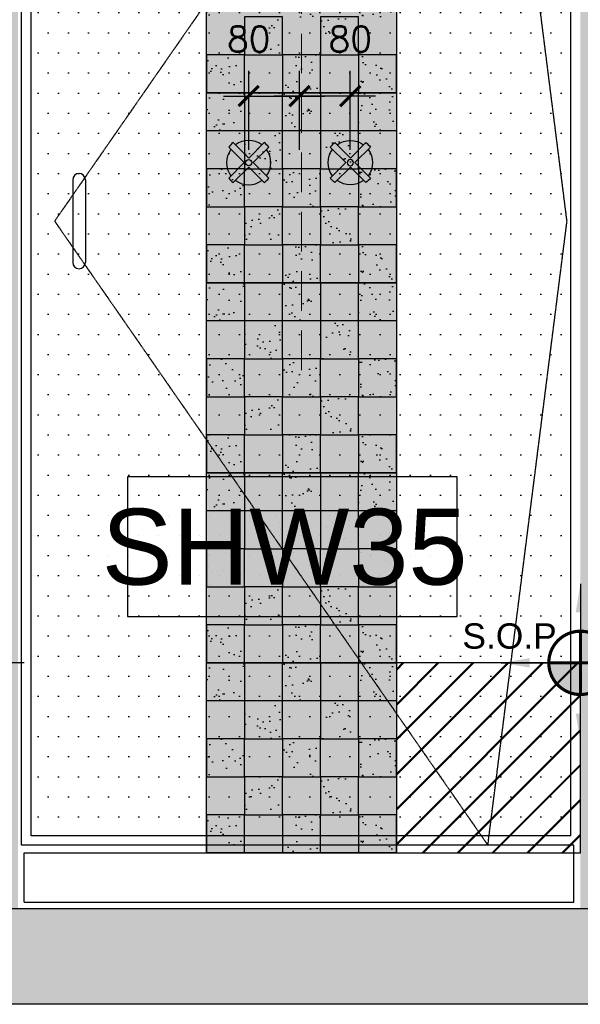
# Model space of a CAD drawing. Header units: millimetres. Extents: x -115474967 to 444143, y -74377 to 241828222.
# Tile 147 of 256: x -114455 to -113570, y 239096 to 240651. Entities that reach past the tile are written whole.
import ezdxf
from ezdxf.enums import TextEntityAlignment as Align

# ---------------------------------------------------------------- set-up
doc = ezdxf.new("R2010")
doc.units = ezdxf.units.MM
doc.header["$MEASUREMENT"] = 0
doc.linetypes.add('$0$DASHED2', pattern=[0.375, 0.25, -0.125])
doc.linetypes.add('DASHED2', pattern=[0.375, 0.25, -0.125])
doc.layers.add('0-CONS-1', color=40, linetype='Continuous', plot=False)
for name, color, linetype in [('0-ELEV.1', 9, 'Continuous'), ('0-ELEV.25', 4, 'Continuous'), ('0-HACH', 9, 'Continuous'), ('00-2 Ceiling', 2, 'Continuous'), ('00-3 Elev 02', 1, 'Continuous'), ('04-6 H-Ceiling', 9, 'Continuous'), ('CEIL-SECT', 2, 'Continuous'), ('DIMS-20', 9, 'Continuous'), ('DOOR-TIMB', 7, 'Continuous'), ('FITT-SANT', 5, 'Continuous'), ('JOIN-SEC.25', 4, 'Continuous'), ('STRU-CONC', 3, 'Continuous'), ('TEXT-20', 2, 'Continuous'), ('TEXT-REFN', 5, 'Continuous'), ('TILE', 9, 'Continuous')]:
    doc.layers.add(name, color=color, linetype=linetype)
doc.layers.add('00-6 H-CS Ste Proposed', color=7, linetype='Continuous', true_color=0xf00000)
doc.layers.add('New_B  _  FLOORS  _  Slabs.exist_Pen_No__101', color=7, linetype='Continuous', lineweight=13, true_color=0x747474)
doc.styles.add('ARIAL', font='arial.ttf')
doc.styles.add('DIMS', font='simplex.shx')
doc.styles.add('TEXT-20', font='arial.ttf', dxfattribs={"height": 40})
doc.styles.add('TEXT-50', font='arial.ttf', dxfattribs={"height": 100})
doc.dimstyles.new('DIM-20', dxfattribs={"dimscale": 4, "dimtxt": 10, "dimasz": 8, "dimexe": 10, "dimexo": 5, "dimgap": 4, "dimtad": 1, "dimdec": 0, "dimrnd": 5, "dimdsep": 46, "dimtxsty": 'DIMS', "dimblk": 'ARCHTICK', "dimcen": 25, "dimdle": 10, "dimclrd": 9, "dimclre": 9, "dimclrt": 4, "dimadec": 0, "dimazin": 0, "dimtfac": 1, "dimtdec": 0, "dimtmove": 2, "dimatfit": 2, "dimfxl": 1, "dimtolj": 1, "dimtzin": 0, "dimarcsym": 0})
doc.dimstyles.new('Plans 1_100 SCALE', dxfattribs={"dimtxt": 175, "dimasz": 90, "dimexe": 90, "dimexo": 100, "dimgap": 60, "dimtad": 1, "dimdec": 0, "dimrnd": 5, "dimtxsty": 'ARIAL', "dimblk": 'ARCHTICK', "dimcen": 20, "dimdle": 90, "dimclrt": 2, "dimadec": 0, "dimazin": 0, "dimtfac": 1, "dimtdec": 0, "dimtix": 1, "dimtmove": 2, "dimatfit": 3, "dimfxl": 400, "dimfxlon": 1, "dimarcsym": 0})

# ---------------------------------------------------------------- blocks, each defined once
blk = doc.blocks.new('B_FIXT REF-50')
blk.add_lwpolyline([(-217, 92), (217, 92), (217, -92), (-217, -92)], close=True)
at = {"style": 'TEXT-50'}
blk.add_attdef('F', text='', height=100, dxfattribs=at).set_placement((0, 0), align=Align.MIDDLE_CENTER)
blk = doc.blocks.new('A$C31131D18')
at = {"layer": 'FITT-SANT'}
for p, q in [((10.5, 66.6), (35, 42.1)), ((35, 42.1), (59.5, 66.6)), ((3.4, 59.5), (27.9, 35)), ((42.1, 35), (66.6, 59.5)), ((3.4, 10.5), (27.9, 35)), ((42.1, 35), (66.6, 10.5)), ((10.5, 3.4), (35, 27.9)), ((35, 27.9), (59.5, 3.4))]:
    blk.add_line(p, q, dxfattribs=at)
blk.add_circle((35, 35), 5, dxfattribs=at)
for radius, start, end in [(40, 127.8192, 142.1808), (35, 53.2132, 126.7868), (40, 37.8192, 52.1808), (35, 143.2132, 216.7868), (35, 323.2132, 36.7868), (40, 217.8192, 232.1808), (35, 233.2132, 306.7868), (40, 307.8192, 322.1808)]:
    blk.add_arc((35, 35), radius, start, end, dxfattribs=at)
blk = doc.blocks.new('_ArchTick')
at = {"color": 0, "linetype": 'ByBlock', "const_width": 0.15}
blk.add_lwpolyline([(-0.5, -0.5), (0.5, 0.5)], dxfattribs=at)
blk = doc.blocks.new('*D335')
at = {"layer": 'Defpoints', "color": 0, "transparency": 16777216}
for p in [(-114012.9, 240530.1), (-114093.1, 240425), (-114012.9, 240425, 1010)]:
    blk.add_point(p, dxfattribs=at)
at = {"layer": 'DIMS-20', "color": 9, "lineweight": -2, "transparency": 16777216}
for p, q in [((-114093.1, 240445), (-114093.1, 240570.1)), ((-114012.9, 240445), (-114012.9, 240570.1)), ((-114133.1, 240530.1), (-113972.9, 240530.1))]:
    blk.add_line(p, q, dxfattribs=at)
at = {"layer": 'DIMS-20', "color": 9, "lineweight": -2, "transparency": 16777216, "xscale": 32, "yscale": 32, "zscale": 32, "rotation": 180}
blk.add_blockref('_ArchTick', (-114093.1, 240530.1), dxfattribs=at)
at = {"layer": 'DIMS-20', "color": 9, "lineweight": -2, "transparency": 16777216, "xscale": 32, "yscale": 32, "zscale": 32}
blk.add_blockref('_ArchTick', (-114012.9, 240530.1), dxfattribs=at)
at = {"layer": 'DIMS-20', "color": 4, "transparency": 16777216, "insert": (-114093.1, 240620.1), "char_height": 40, "attachment_point": 5, "style": 'DIMS'}
blk.add_mtext('\\A1;80', dxfattribs=at)
blk = doc.blocks.new('*D336')
at = {"layer": 'Defpoints', "color": 0, "transparency": 16777216}
for p in [(-114012.9, 240530.1), (-114012.9, 240425, 1010), (-113932.7, 240425)]:
    blk.add_point(p, dxfattribs=at)
at = {"layer": 'DIMS-20', "color": 9, "lineweight": -2, "transparency": 16777216}
for p, q in [((-114012.9, 240445), (-114012.9, 240570.1)), ((-113932.7, 240445), (-113932.7, 240570.1)), ((-113892.7, 240530.1), (-114052.9, 240530.1))]:
    blk.add_line(p, q, dxfattribs=at)
at = {"layer": 'DIMS-20', "color": 9, "lineweight": -2, "transparency": 16777216, "xscale": 32, "yscale": 32, "zscale": 32, "rotation": 180}
blk.add_blockref('_ArchTick', (-114012.9, 240530.1), dxfattribs=at)
at = {"layer": 'DIMS-20', "color": 9, "lineweight": -2, "transparency": 16777216, "xscale": 32, "yscale": 32, "zscale": 32}
blk.add_blockref('_ArchTick', (-113932.7, 240530.1), dxfattribs=at)
at = {"layer": 'DIMS-20', "color": 4, "transparency": 16777216, "insert": (-113932.7, 240620.1), "char_height": 40, "attachment_point": 5, "style": 'DIMS'}
blk.add_mtext('\\A1;80', dxfattribs=at)
blk = doc.blocks.new('center')
at = {"layer": '00-6 H-CS Ste Proposed', "true_color": 0xf00000}
h = blk.add_hatch(color=1, dxfattribs=at)
h.paths.add_polyline_path([(-1091490.8, -28160.3, 0.414214), (-1091590.8, -28060.3), (-1091590.8, -28160.3)])
h.paths.add_polyline_path([(-1091690.8, -28160.3, 0.414214), (-1091590.8, -28260.3), (-1091590.8, -28160.3)])
at = {"layer": '0-CONS-1'}
blk.add_circle((-1091590.8, -28160.3), 100, dxfattribs=at)
at = {"layer": '04-6 H-Ceiling', "linetype": 'Continuous', "ltscale": 25, "const_width": 10}
blk.add_lwpolyline([(-1091590.8, -28060.3, 0.414214), (-1091690.8, -28160.3, 0.414214), (-1091590.8, -28260.3, 0.414214), (-1091490.8, -28160.3, 0.414214), (-1091590.8, -28060.3)], format="xyb", dxfattribs=at)
for points in [[(-1091590.8, -28060.3), (-1091590.8, -28260.3)], [(-1091690.8, -28160.3), (-1091490.8, -28160.3)]]:
    blk.add_lwpolyline(points, dxfattribs=at)
at = {"layer": '00-6 H-CS Ste Proposed', "color": 1, "true_color": 0xf00000}
for points in [[(-1091590.8, -27910.3), (-1091590.8, -28160.3)], [(-1091840.8, -28160.3), (-1091590.8, -28160.3)], [(-1091590.8, -28410.3), (-1091590.8, -28160.3)], [(-1091340.8, -28160.3), (-1091590.8, -28160.3)]]:
    blk.add_leader(points, dimstyle='Plans 1_100 SCALE', override={"dimasz": 90}, dxfattribs=at)

msp = doc.modelspace()

# ---------------------------------------------------------------- hatches: boundary and pattern name
at = {"layer": '0-ELEV.1', "true_color": 0xc7c8ca}
h = msp.add_hatch(dxfattribs=at)
h.set_pattern_fill('DOTS', color=9, scale=20, style=0)
h.set_pattern_definition([(0, (-222232.57, 146332.552), (15.875, 31.75), [0, -31.75])])
h.paths.add_polyline_path([(-114436.89024, 241303.04631), (-113584.72856, 241303.04785), (-113584.72856, 239362.04785), (-114436.89024, 239362.04631)])
at = {"layer": '0-HACH'}
h = msp.add_hatch(dxfattribs=at)
h.set_pattern_fill('AR-SAND', color=8, scale=0.8, style=0)
h.set_pattern_definition([(37.5, (-220196.778, 145432.552), (-1.280025, 39.153059), [0, -30.8864, 0, -34.544, 0, -33.02]), (7.5, (-220196.78, 145432.55), (35.961863, 57.346008), [0, -16.6624, 0, -27.8384, 0, -10.668]), (327.5, (-220221.77, 145432.552), (63.27939, 0.114975), [0, -10.16, 0, -36.576, 0, -47.752]), (317.5, (-220221.77, 145432.55), (61.084516, 17.834346), [0, -5.08, 0, -23.9776, 0, -27.432])])
h.paths.add_polyline_path([(-114160.01588, 240835.04631), (-114100.01588, 240835.04631), (-114100.01588, 240775.04631), (-114160.01588, 240775.04631)])
h.paths.add_polyline_path([(-114040.01588, 240835.04631), (-113980.01588, 240835.04631), (-113980.01588, 240775.04631), (-114040.01588, 240775.04631)])
h.paths.add_polyline_path([(-113920.01588, 240835.04631), (-113860.01588, 240835.04631), (-113860.01588, 240775.04631), (-113920.01588, 240775.04631)])
h.paths.add_polyline_path([(-113920.01588, 240775.04631), (-113980.01588, 240775.04631), (-113980.01588, 240715.04631), (-113920.01588, 240715.04631)])
h.paths.add_polyline_path([(-114040.01588, 240775.04631), (-114100.01588, 240775.04631), (-114100.01588, 240715.04631), (-114040.01588, 240715.04631)])
h.paths.add_polyline_path([(-113860.01588, 240715.04631), (-113920.01588, 240715.04631), (-113920.01588, 240655.04631), (-113860.01588, 240655.04631)])
h.paths.add_polyline_path([(-113980.01588, 240715.04631), (-114040.01588, 240715.04631), (-114040.01588, 240655.04631), (-113980.01588, 240655.04631)])
h.paths.add_polyline_path([(-114100.01588, 240715.04631), (-114160.01588, 240715.04631), (-114160.01588, 240655.04631), (-114100.01588, 240655.04631)])
h.paths.add_polyline_path([(-114040.01588, 240655.04631), (-114100.01588, 240655.04631), (-114100.01588, 240595.04631), (-114040.01588, 240595.04631)])
h.paths.add_polyline_path([(-113920.01588, 240655.04631), (-113980.01588, 240655.04631), (-113980.01588, 240595.04631), (-113920.01588, 240595.04631)])
h.paths.add_polyline_path([(-113860.01588, 240595.04631), (-113920.01588, 240595.04631), (-113920.01588, 240535.04631), (-113860.01588, 240535.04631)])
h.paths.add_polyline_path([(-113980.01588, 240595.04631), (-114040.01588, 240595.04631), (-114040.01588, 240535.04631), (-113980.01588, 240535.04631)])
h.paths.add_polyline_path([(-114100.01588, 240595.04631), (-114160.01588, 240595.04631), (-114160.01588, 240535.04631), (-114100.01588, 240535.04631)])
h = msp.add_hatch(dxfattribs=at)
h.set_pattern_fill('AR-SAND', color=8, scale=0.8, style=0)
h.set_pattern_definition([(37.5, (-220196.778, 145132.552), (-1.280025, 39.153059), [0, -30.8864, 0, -34.544, 0, -33.02]), (7.5, (-220196.78, 145132.55), (35.961863, 57.346008), [0, -16.6624, 0, -27.8384, 0, -10.668]), (327.5, (-220221.77, 145132.552), (63.27939, 0.114975), [0, -10.16, 0, -36.576, 0, -47.752]), (317.5, (-220221.77, 145132.55), (61.084516, 17.834346), [0, -5.08, 0, -23.9776, 0, -27.432])])
h.paths.add_polyline_path([(-114160.01588, 240535.04631), (-114100.01588, 240535.04631), (-114100.01588, 240475.04631), (-114160.01588, 240475.04631)])
h.paths.add_polyline_path([(-114040.01588, 240535.04631), (-113980.01588, 240535.04631), (-113980.01588, 240475.04631), (-114040.01588, 240475.04631)])
h.paths.add_polyline_path([(-113920.01588, 240535.04631), (-113860.01588, 240535.04631), (-113860.01588, 240475.04631), (-113920.01588, 240475.04631)])
h.paths.add_polyline_path([(-113920.01588, 240475.04631), (-113980.01588, 240475.04631), (-113980.01588, 240415.04631), (-113920.01588, 240415.04631)])
h.paths.add_polyline_path([(-114040.01588, 240475.04631), (-114100.01588, 240475.04631), (-114100.01588, 240415.04631), (-114040.01588, 240415.04631)])
h.paths.add_polyline_path([(-113860.01588, 240415.04631), (-113920.01588, 240415.04631), (-113920.01588, 240355.04631), (-113860.01588, 240355.04631)])
h.paths.add_polyline_path([(-113980.01588, 240415.04631), (-114040.01588, 240415.04631), (-114040.01588, 240355.04631), (-113980.01588, 240355.04631)])
h.paths.add_polyline_path([(-114100.01588, 240415.04631), (-114160.01588, 240415.04631), (-114160.01588, 240355.04631), (-114100.01588, 240355.04631)])
h.paths.add_polyline_path([(-114040.01588, 240355.04631), (-114100.01588, 240355.04631), (-114100.01588, 240295.04631), (-114040.01588, 240295.04631)])
h.paths.add_polyline_path([(-113920.01588, 240355.04631), (-113980.01588, 240355.04631), (-113980.01588, 240295.04631), (-113920.01588, 240295.04631)])
h.paths.add_polyline_path([(-113860.01588, 240295.04631), (-113920.01588, 240295.04631), (-113920.01588, 240235.04631), (-113860.01588, 240235.04631)])
h.paths.add_polyline_path([(-113980.01588, 240295.04631), (-114040.01588, 240295.04631), (-114040.01588, 240235.04631), (-113980.01588, 240235.04631)])
h.paths.add_polyline_path([(-114100.01588, 240295.04631), (-114160.01588, 240295.04631), (-114160.01588, 240235.04631), (-114100.01588, 240235.04631)])
h = msp.add_hatch(dxfattribs=at)
h.set_pattern_fill('AR-SAND', color=8, scale=0.8, style=0)
h.set_pattern_definition([(37.5, (-220196.778, 144832.552), (-1.280025, 39.153059), [0, -30.8864, 0, -34.544, 0, -33.02]), (7.5, (-220196.78, 144832.55), (35.961863, 57.346008), [0, -16.6624, 0, -27.8384, 0, -10.668]), (327.5, (-220221.77, 144832.552), (63.27939, 0.114975), [0, -10.16, 0, -36.576, 0, -47.752]), (317.5, (-220221.77, 144832.55), (61.084516, 17.834346), [0, -5.08, 0, -23.9776, 0, -27.432])])
h.paths.add_polyline_path([(-114160.01588, 240235.04631), (-114100.01588, 240235.04631), (-114100.01588, 240175.04631), (-114160.01588, 240175.04631)])
h.paths.add_polyline_path([(-114040.01588, 240235.04631), (-113980.01588, 240235.04631), (-113980.01588, 240175.04631), (-114040.01588, 240175.04631)])
h.paths.add_polyline_path([(-113920.01588, 240235.04631), (-113860.01588, 240235.04631), (-113860.01588, 240175.04631), (-113920.01588, 240175.04631)])
h.paths.add_polyline_path([(-113920.01588, 240175.04631), (-113980.01588, 240175.04631), (-113980.01588, 240115.04631), (-113920.01588, 240115.04631)])
h.paths.add_polyline_path([(-114040.01588, 240175.04631), (-114100.01588, 240175.04631), (-114100.01588, 240115.04631), (-114040.01588, 240115.04631)])
h.paths.add_polyline_path([(-113860.01588, 240115.04631), (-113920.01588, 240115.04631), (-113920.01588, 240055.04631), (-113860.01588, 240055.04631)])
h.paths.add_polyline_path([(-113980.01588, 240115.04631), (-114040.01588, 240115.04631), (-114040.01588, 240055.04631), (-113980.01588, 240055.04631)])
h.paths.add_polyline_path([(-114100.01588, 240115.04631), (-114160.01588, 240115.04631), (-114160.01588, 240055.04631), (-114100.01588, 240055.04631)])
h.paths.add_polyline_path([(-114040.01588, 240055.04631), (-114100.01588, 240055.04631), (-114100.01588, 239995.04631), (-114040.01588, 239995.04631)])
h.paths.add_polyline_path([(-113920.01588, 240055.04631), (-113980.01588, 240055.04631), (-113980.01588, 239995.04631), (-113920.01588, 239995.04631)])
h.paths.add_polyline_path([(-113860.01588, 239995.04631), (-113920.01588, 239995.04631), (-113920.01588, 239935.04631), (-113860.01588, 239935.04631)])
h.paths.add_polyline_path([(-113980.01588, 239995.04631), (-114040.01588, 239995.04631), (-114040.01588, 239935.04631), (-113980.01588, 239935.04631)])
h.paths.add_polyline_path([(-114100.01588, 239995.04631), (-114160.01588, 239995.04631), (-114160.01588, 239935.04631), (-114100.01588, 239935.04631)])
h = msp.add_hatch(dxfattribs=at)
h.set_pattern_fill('AR-SAND', color=8, scale=0.8, style=0)
h.set_pattern_definition([(37.5, (-220196.778, 144532.552), (-1.280025, 39.153059), [0, -30.8864, 0, -34.544, 0, -33.02]), (7.5, (-220196.78, 144532.55), (35.961863, 57.346008), [0, -16.6624, 0, -27.8384, 0, -10.668]), (327.5, (-220221.77, 144532.552), (63.27939, 0.114975), [0, -10.16, 0, -36.576, 0, -47.752]), (317.5, (-220221.77, 144532.55), (61.084516, 17.834346), [0, -5.08, 0, -23.9776, 0, -27.432])])
h.paths.add_polyline_path([(-114160.01588, 239935.04631), (-114100.01588, 239935.04631), (-114100.01588, 239875.04631), (-114160.01588, 239875.04631)])
h.paths.add_polyline_path([(-114040.01588, 239935.04631), (-113980.01588, 239935.04631), (-113980.01588, 239875.04631), (-114040.01588, 239875.04631)])
h.paths.add_polyline_path([(-113920.01588, 239935.04631), (-113860.01588, 239935.04631), (-113860.01588, 239875.04631), (-113920.01588, 239875.04631)])
h.paths.add_polyline_path([(-113920.01588, 239875.04631), (-113980.01588, 239875.04631), (-113980.01588, 239815.04631), (-113920.01588, 239815.04631)])
h.paths.add_polyline_path([(-114040.01588, 239875.04631), (-114100.01588, 239875.04631), (-114100.01588, 239815.04631), (-114040.01588, 239815.04631)])
h.paths.add_polyline_path([(-113860.01588, 239815.04631), (-113920.01588, 239815.04631), (-113920.01588, 239755.04631), (-113860.01588, 239755.04631)])
h.paths.add_polyline_path([(-113980.01588, 239815.04631), (-114040.01588, 239815.04631), (-114040.01588, 239755.04631), (-113980.01588, 239755.04631)])
h.paths.add_polyline_path([(-114100.01588, 239815.04631), (-114160.01588, 239815.04631), (-114160.01588, 239755.04631), (-114100.01588, 239755.04631)])
h.paths.add_polyline_path([(-114040.01588, 239755.04631), (-114100.01588, 239755.04631), (-114100.01588, 239695.04631), (-114040.01588, 239695.04631)])
h.paths.add_polyline_path([(-113920.01588, 239755.04631), (-113980.01588, 239755.04631), (-113980.01588, 239695.04631), (-113920.01588, 239695.04631)])
h.paths.add_polyline_path([(-113860.01588, 239695.04631), (-113920.01588, 239695.04631), (-113920.01588, 239635.04631), (-113860.01588, 239635.04631)])
h.paths.add_polyline_path([(-113980.01588, 239695.04631), (-114040.01588, 239695.04631), (-114040.01588, 239635.04631), (-113980.01588, 239635.04631)])
h.paths.add_polyline_path([(-114100.01588, 239695.04631), (-114160.01588, 239695.04631), (-114160.01588, 239635.04631), (-114100.01588, 239635.04631)])
h = msp.add_hatch(dxfattribs=at)
h.set_pattern_fill('AR-SAND', color=8, scale=0.8, style=0)
h.set_pattern_definition([(37.5, (-220196.778, 144232.552), (-1.280025, 39.153059), [0, -30.8864, 0, -34.544, 0, -33.02]), (7.5, (-220196.78, 144232.55), (35.961863, 57.346008), [0, -16.6624, 0, -27.8384, 0, -10.668]), (327.5, (-220221.77, 144232.552), (63.27939, 0.114975), [0, -10.16, 0, -36.576, 0, -47.752]), (317.5, (-220221.77, 144232.55), (61.084516, 17.834346), [0, -5.08, 0, -23.9776, 0, -27.432])])
h.paths.add_polyline_path([(-114160.01588, 239635.04631), (-114100.01588, 239635.04631), (-114100.01588, 239575.04631), (-114160.01588, 239575.04631)])
h.paths.add_polyline_path([(-114040.01588, 239635.04631), (-113980.01588, 239635.04631), (-113980.01588, 239575.04631), (-114040.01588, 239575.04631)])
h.paths.add_polyline_path([(-113920.01588, 239635.04631), (-113860.01588, 239635.04631), (-113860.01588, 239575.04631), (-113920.01588, 239575.04631)])
h.paths.add_polyline_path([(-113920.01588, 239575.04631), (-113980.01588, 239575.04631), (-113980.01588, 239515.04631), (-113920.01588, 239515.04631)])
h.paths.add_polyline_path([(-114040.01588, 239575.04631), (-114100.01588, 239575.04631), (-114100.01588, 239515.04631), (-114040.01588, 239515.04631)])
h.paths.add_polyline_path([(-113860.01588, 239515.04631), (-113920.01588, 239515.04631), (-113920.01588, 239455.04631), (-113860.01588, 239455.04631)])
h.paths.add_polyline_path([(-113980.01588, 239515.04631), (-114040.01588, 239515.04631), (-114040.01588, 239455.04631), (-113980.01588, 239455.04631)])
h.paths.add_polyline_path([(-114100.01588, 239515.04631), (-114160.01588, 239515.04631), (-114160.01588, 239455.04631), (-114100.01588, 239455.04631)])
h.paths.add_polyline_path([(-114040.01588, 239455.04631), (-114100.01588, 239455.04631), (-114100.01588, 239395.04631), (-114040.01588, 239395.04631)])
h.paths.add_polyline_path([(-113920.01588, 239455.04631), (-113980.01588, 239455.04631), (-113980.01588, 239395.04631), (-113920.01588, 239395.04631)])
h.paths.add_polyline_path([(-113860.01588, 239395.04631), (-113920.01588, 239395.04631), (-113920.01588, 239335.04631), (-113860.01588, 239335.04631)])
h.paths.add_polyline_path([(-113980.01588, 239395.04631), (-114040.01588, 239395.04631), (-114040.01588, 239335.04631), (-113980.01588, 239335.04631)])
h.paths.add_polyline_path([(-114100.01588, 239395.04631), (-114160.01588, 239395.04631), (-114160.01588, 239335.04631), (-114100.01588, 239335.04631)])
h = msp.add_hatch(dxfattribs=at)
h.set_pattern_fill('AR-CONC', color=8, scale=0.8, style=0)
h.set_pattern_definition([(50, (-379355, 206443.12), (145.747735, -12.75127), [15.24, -167.64]), (355, (-379355, 206443.12), (-28.19474, 152.84548), [12.192, -134.11247]), (100.451445, (-379342.85, 206442.06), (117.553, 140.0942), [12.95201, -142.472196]), (46.1842, (-379355, 206483.76), (216.86323, -33.63386), [22.86, -251.46]), (96.63556, (-379336.92, 206480.96), (189.9233, 197.9409), [19.42802, -213.70849]), (351.18415, (-379355, 206483.76), (189.9233, 197.9409), [18.28797, -201.16779]), (21, (-379334.68, 206473.6), (121.291513, -81.81216), [15.24, -167.64]), (326, (-379334.68, 206473.6), (49.44162, 147.35037), [12.192, -134.112]), (71.451445, (-379324.57, 206466.78), (170.733135, 65.538215), [12.95201, -142.47195]), (37.5, (-379354.996, 206443.12), (2.470883, 67.644031), [0, -132.4864, 0, -136.144, 0, -134.62]), (7.5, (-379354.996, 206443.12), (53.45573, 80.14446), [0, -77.6224, 0, -129.4384, 0, -51.308]), (327.5, (-379400.31, 206443.12), (108.472476, -4.582995), [0, -50.8, 0, -158.496, 0, -210.312]), (317.5, (-379420.63, 206443.12), (118.503345, 20.341193), [0, -66.04, 0, -105.2576, 0, -149.352])])
h.paths.add_polyline_path([(-113329.45401, 239095.86066), (-110042.12195, 239098.00382), (-110086.28474, 239119.48154), (-109994.44232, 239167.24707), (-110042.0996, 239188.06776), (-110042.10301, 239247.23539), (-117023.7214, 239247.04631), (-117023.71808, 239189.24062), (-116976.0608, 239168.41993), (-117067.90321, 239120.6544), (-117023.74042, 239099.17668), (-117023.7412, 239095.86066)])
at = {"layer": 'New_B  _  FLOORS  _  Slabs.exist_Pen_No__101', "linetype": 'Continuous', "lineweight": 0, "true_color": 0xf0ed2d, "transparency": 33554559}
h = msp.add_hatch(color=2, dxfattribs=at)
h.dxf.hatch_style = 1
h.set_gradient(color1=(137, 45, 139), color2=(225, 188, 217), name='CYLINDER')
h.paths.add_polyline_path([(-114160.01588, 242035.04631), (-113860.01588, 242035.04631), (-113860.01588, 239335.04631), (-114160.01588, 239335.04631)])
h = msp.add_hatch(color=2, dxfattribs=at)
h.dxf.hatch_style = 1
h.paths.add_polyline_path([(-116519.63844, 241960.42116), (-116519.63844, 241360.04631), (-116195.8076, 241360.04631), (-116195.8076, 241960.42116), (-115895.8076, 241960.42116), (-115895.8076, 241360.04631), (-115575.5583, 241360.04631), (-115575.5583, 239247.04631), (-115460.5583, 239247.04631), (-115460.5583, 241360.04631), (-115163.34921, 241360.04631), (-115163.34921, 241960.42116), (-114863.34921, 241960.42116), (-114863.34921, 241360.04631), (-114572.63857, 241360.04631), (-114572.63857, 239247.04631), (-114457.63857, 239247.04631), (-114457.63857, 241360.04631), (-114160.01588, 241360.04631), (-114160.01588, 241960.42116), (-113860.01588, 241960.42116), (-113860.01588, 241360.04631), (-113569.71884, 241360.04631), (-113569.30524, 239247.04631), (-113454.30524, 239247.04631), (-113454.30524, 241360.04631), (-113156.68254, 241360.04631), (-113156.68254, 241960.42116), (-112856.68254, 241960.42116), (-112856.68254, 241360.04631), (-112566.38551, 241360.04631), (-112566.38551, 239247.04631), (-112450.97191, 239247.04631), (-112450.97191, 241360.04631), (-112153.34921, 241360.04631), (-112153.34921, 241960.42116), (-111853.34921, 241960.42116), (-111853.34921, 241360.04631), (-111563.05218, 241360.04631), (-111562.63857, 239247.04631), (-111447.63857, 239247.04631), (-111447.63857, 241360.04631), (-111122.05454, 241360.04631), (-111122.05454, 241960.42822), (-110822.05454, 241960.43752), (-110822.05454, 241360.04631), (-110501.80524, 241360.04631), (-110501.80524, 241960.45677)])
at = {"layer": 'New_B  _  FLOORS  _  Slabs.exist_Pen_No__101', "linetype": 'Continuous', "lineweight": 0, "true_color": 0x4b9560}
h = msp.add_hatch(dxfattribs=at)
h.set_pattern_fill('JIS_LC_8', color=105, scale=5, angle=360)
h.set_pattern_definition([(45, (-388870.682, 206521.346), (-27.5771645, 27.5771645), []), (45, (-388868.682, 206521.346), (-27.5771645, 27.5771645), [])])
h.paths.add_polyline_path([(-113569.71884, 239635.04631), (-113860.01588, 239635.04631), (-113860.01588, 239335.04631), (-113569.71884, 239335.04631)])

# ---------------------------------------------------------------- linework, layer by layer
at = {"color": 4}
msp.add_line((-113579.71884, 239347.05491), (-114451.89024, 239347.04631), dxfattribs=at)
at = {"layer": '0-ELEV.25'}
for p, q in [((-114447.63857, 239335.04631), (-113579.71884, 239335.04631)), ((-114447.63857, 239257.04631), (-114447.63857, 239335.04631)), ((-113579.71884, 239257.04631), (-113579.71884, 239347.05491)), ((-114447.63857, 239257.04631), (-113579.71884, 239257.04631))]:
    msp.add_line(p, q, dxfattribs=at)
at = {"layer": '00-3 Elev 02'}
for points in [[(-114160.01588, 240835.04631), (-113860.01588, 240835.04631), (-113860.01588, 240535.04631), (-114160.01588, 240535.04631)], [(-114040.01588, 240655.04631), (-114100.01588, 240655.04631), (-114100.01588, 240595.04631), (-114040.01588, 240595.04631)], [(-113920.01588, 240655.04631), (-113980.01588, 240655.04631), (-113980.01588, 240595.04631), (-113920.01588, 240595.04631)], [(-114100.01588, 240595.04631), (-114160.01588, 240595.04631), (-114160.01588, 240535.04631), (-114100.01588, 240535.04631)], [(-113980.01588, 240595.04631), (-114040.01588, 240595.04631), (-114040.01588, 240535.04631), (-113980.01588, 240535.04631)], [(-113860.01588, 240595.04631), (-113920.01588, 240595.04631), (-113920.01588, 240535.04631), (-113860.01588, 240535.04631)], [(-114160.01588, 240535.04631), (-113860.01588, 240535.04631), (-113860.01588, 240235.04631), (-114160.01588, 240235.04631)], [(-114160.01588, 240535.04631), (-114100.01588, 240535.04631), (-114100.01588, 240475.04631), (-114160.01588, 240475.04631)], [(-114040.01588, 240535.04631), (-113980.01588, 240535.04631), (-113980.01588, 240475.04631), (-114040.01588, 240475.04631)], [(-113920.01588, 240535.04631), (-113860.01588, 240535.04631), (-113860.01588, 240475.04631), (-113920.01588, 240475.04631)], [(-114040.01588, 240475.04631), (-114100.01588, 240475.04631), (-114100.01588, 240415.04631), (-114040.01588, 240415.04631)], [(-113920.01588, 240475.04631), (-113980.01588, 240475.04631), (-113980.01588, 240415.04631), (-113920.01588, 240415.04631)], [(-114100.01588, 240415.04631), (-114160.01588, 240415.04631), (-114160.01588, 240355.04631), (-114100.01588, 240355.04631)], [(-113980.01588, 240415.04631), (-114040.01588, 240415.04631), (-114040.01588, 240355.04631), (-113980.01588, 240355.04631)], [(-113860.01588, 240415.04631), (-113920.01588, 240415.04631), (-113920.01588, 240355.04631), (-113860.01588, 240355.04631)], [(-114040.01588, 240355.04631), (-114100.01588, 240355.04631), (-114100.01588, 240295.04631), (-114040.01588, 240295.04631)], [(-113920.01588, 240355.04631), (-113980.01588, 240355.04631), (-113980.01588, 240295.04631), (-113920.01588, 240295.04631)], [(-114100.01588, 240295.04631), (-114160.01588, 240295.04631), (-114160.01588, 240235.04631), (-114100.01588, 240235.04631)], [(-113980.01588, 240295.04631), (-114040.01588, 240295.04631), (-114040.01588, 240235.04631), (-113980.01588, 240235.04631)], [(-113860.01588, 240295.04631), (-113920.01588, 240295.04631), (-113920.01588, 240235.04631), (-113860.01588, 240235.04631)], [(-114160.01588, 240235.04631), (-113860.01588, 240235.04631), (-113860.01588, 239935.04631), (-114160.01588, 239935.04631)], [(-114160.01588, 240235.04631), (-114100.01588, 240235.04631), (-114100.01588, 240175.04631), (-114160.01588, 240175.04631)], [(-114040.01588, 240235.04631), (-113980.01588, 240235.04631), (-113980.01588, 240175.04631), (-114040.01588, 240175.04631)], [(-113920.01588, 240235.04631), (-113860.01588, 240235.04631), (-113860.01588, 240175.04631), (-113920.01588, 240175.04631)], [(-114040.01588, 240175.04631), (-114100.01588, 240175.04631), (-114100.01588, 240115.04631), (-114040.01588, 240115.04631)], [(-113920.01588, 240175.04631), (-113980.01588, 240175.04631), (-113980.01588, 240115.04631), (-113920.01588, 240115.04631)], [(-114100.01588, 240115.04631), (-114160.01588, 240115.04631), (-114160.01588, 240055.04631), (-114100.01588, 240055.04631)], [(-113980.01588, 240115.04631), (-114040.01588, 240115.04631), (-114040.01588, 240055.04631), (-113980.01588, 240055.04631)], [(-113860.01588, 240115.04631), (-113920.01588, 240115.04631), (-113920.01588, 240055.04631), (-113860.01588, 240055.04631)], [(-114040.01588, 240055.04631), (-114100.01588, 240055.04631), (-114100.01588, 239995.04631), (-114040.01588, 239995.04631)], [(-113920.01588, 240055.04631), (-113980.01588, 240055.04631), (-113980.01588, 239995.04631), (-113920.01588, 239995.04631)], [(-114100.01588, 239995.04631), (-114160.01588, 239995.04631), (-114160.01588, 239935.04631), (-114100.01588, 239935.04631)], [(-113980.01588, 239995.04631), (-114040.01588, 239995.04631), (-114040.01588, 239935.04631), (-113980.01588, 239935.04631)], [(-113860.01588, 239995.04631), (-113920.01588, 239995.04631), (-113920.01588, 239935.04631), (-113860.01588, 239935.04631)], [(-114160.01588, 239935.04631), (-113860.01588, 239935.04631), (-113860.01588, 239635.04631), (-114160.01588, 239635.04631)], [(-114160.01588, 239935.04631), (-114100.01588, 239935.04631), (-114100.01588, 239875.04631), (-114160.01588, 239875.04631)], [(-114040.01588, 239935.04631), (-113980.01588, 239935.04631), (-113980.01588, 239875.04631), (-114040.01588, 239875.04631)], [(-113920.01588, 239935.04631), (-113860.01588, 239935.04631), (-113860.01588, 239875.04631), (-113920.01588, 239875.04631)], [(-114040.01588, 239875.04631), (-114100.01588, 239875.04631), (-114100.01588, 239815.04631), (-114040.01588, 239815.04631)], [(-113920.01588, 239875.04631), (-113980.01588, 239875.04631), (-113980.01588, 239815.04631), (-113920.01588, 239815.04631)], [(-114100.01588, 239815.04631), (-114160.01588, 239815.04631), (-114160.01588, 239755.04631), (-114100.01588, 239755.04631)], [(-113980.01588, 239815.04631), (-114040.01588, 239815.04631), (-114040.01588, 239755.04631), (-113980.01588, 239755.04631)], [(-113860.01588, 239815.04631), (-113920.01588, 239815.04631), (-113920.01588, 239755.04631), (-113860.01588, 239755.04631)], [(-114040.01588, 239755.04631), (-114100.01588, 239755.04631), (-114100.01588, 239695.04631), (-114040.01588, 239695.04631)], [(-113920.01588, 239755.04631), (-113980.01588, 239755.04631), (-113980.01588, 239695.04631), (-113920.01588, 239695.04631)], [(-114100.01588, 239695.04631), (-114160.01588, 239695.04631), (-114160.01588, 239635.04631), (-114100.01588, 239635.04631)], [(-113980.01588, 239695.04631), (-114040.01588, 239695.04631), (-114040.01588, 239635.04631), (-113980.01588, 239635.04631)], [(-113860.01588, 239695.04631), (-113920.01588, 239695.04631), (-113920.01588, 239635.04631), (-113860.01588, 239635.04631)], [(-114160.01588, 239635.04631), (-113860.01588, 239635.04631), (-113860.01588, 239335.04631), (-114160.01588, 239335.04631)], [(-114160.01588, 239635.04631), (-114100.01588, 239635.04631), (-114100.01588, 239575.04631), (-114160.01588, 239575.04631)], [(-114040.01588, 239635.04631), (-113980.01588, 239635.04631), (-113980.01588, 239575.04631), (-114040.01588, 239575.04631)], [(-113920.01588, 239635.04631), (-113860.01588, 239635.04631), (-113860.01588, 239575.04631), (-113920.01588, 239575.04631)], [(-113569.30524, 239635.04631), (-113860.01588, 239635.04631), (-113860.01588, 239335.04631), (-113569.30524, 239335.04631), (-113569.30524, 239635.04631)], [(-114040.01588, 239575.04631), (-114100.01588, 239575.04631), (-114100.01588, 239515.04631), (-114040.01588, 239515.04631)], [(-113920.01588, 239575.04631), (-113980.01588, 239575.04631), (-113980.01588, 239515.04631), (-113920.01588, 239515.04631)], [(-114100.01588, 239515.04631), (-114160.01588, 239515.04631), (-114160.01588, 239455.04631), (-114100.01588, 239455.04631)], [(-113980.01588, 239515.04631), (-114040.01588, 239515.04631), (-114040.01588, 239455.04631), (-113980.01588, 239455.04631)], [(-113860.01588, 239515.04631), (-113920.01588, 239515.04631), (-113920.01588, 239455.04631), (-113860.01588, 239455.04631)], [(-114040.01588, 239455.04631), (-114100.01588, 239455.04631), (-114100.01588, 239395.04631), (-114040.01588, 239395.04631)], [(-113920.01588, 239455.04631), (-113980.01588, 239455.04631), (-113980.01588, 239395.04631), (-113920.01588, 239395.04631)], [(-114100.01588, 239395.04631), (-114160.01588, 239395.04631), (-114160.01588, 239335.04631), (-114100.01588, 239335.04631)], [(-113980.01588, 239395.04631), (-114040.01588, 239395.04631), (-114040.01588, 239335.04631), (-113980.01588, 239335.04631)], [(-113860.01588, 239395.04631), (-113920.01588, 239395.04631), (-113920.01588, 239335.04631), (-113860.01588, 239335.04631)]]:
    msp.add_lwpolyline(points, close=True, dxfattribs=at)
at = {"layer": 'CEIL-SECT', "color": 7, "linetype": '$0$DASHED2', "lineweight": 0, "ltscale": 250}
msp.add_line((-114010.01588, 240097.23284), (-114010.01588, 242127.23287), dxfattribs=at)
at = {"layer": 'DOOR-TIMB', "color": 9, "linetype": 'DASHED2', "elevation": -4.85413}
msp.add_lwpolyline([(-113715.49674, 241318.0562), (-114399.65001, 240332.5562), (-113715.47719, 239347.0562), (-113590.49659, 240332.5562), (-113715.49674, 241318.0562)], dxfattribs=at)
at = {"layer": 'JOIN-SEC.25', "linetype": 'Continuous'}
for p, q in [((-114370.97591, 240397.81582, 5.65207), (-114370.97591, 240267.29658, 5.65207)), ((-114350.97591, 240397.81582, 5.65207), (-114350.97591, 240267.29658, 5.65207))]:
    msp.add_line(p, q, dxfattribs=at)
for centre, start, end in [((-114360.97591, 240397.81582, 5.65207), 0, 180), ((-114360.97591, 240267.29658, 5.65207), 180, 0)]:
    msp.add_arc(centre, 10, start, end, dxfattribs=at)
at = {"layer": 'STRU-CONC', "color": 3}
for p, q in [((-117023.7214, 239247.04631), (-110042.103, 239247.04631)), ((-110042.12239, 239095.86066), (-117023.7412, 239095.86066))]:
    msp.add_line(p, q, dxfattribs=at)
at = {"layer": 'TILE', "color": 8}
for p, q in [((-114451.89024, 239347.04631), (-114451.89024, 241318.04631)), ((-114436.89024, 239362.04631), (-114436.89024, 241303.04631)), ((-113584.71899, 239362.04631), (-113584.73813, 241303.04631)), ((-113584.71899, 239362.04631), (-114436.89024, 239362.04631)), ((-113569.71884, 239347.04631), (-113569.71884, 239335.04631))]:
    msp.add_line(p, q, dxfattribs=at)

# ---------------------------------------------------------------- block references
at = {"layer": '00-2 Ceiling', "color": 1, "xscale": 0.5, "yscale": 0.5, "zscale": 0.5}
for p in [(431222.75847, 253715.19481), (432226.0918, 253715.19481)]:
    msp.add_blockref('center', p, dxfattribs=at)
at = {"layer": 'FITT-SANT'}
msp.add_blockref('A$C31131D18', (-114128.13218, 240389.98893), dxfattribs=at)
at = {"layer": 'FITT-SANT', "xscale": -1}
msp.add_blockref('A$C31131D18', (-113897.65243, 240389.98893), dxfattribs=at)
at = {"layer": 'TEXT-REFN'}
ref = msp.add_blockref('B_FIXT REF-50', (-114024.23844, 239818.48509), dxfattribs=dict(at, xscale=-1.200000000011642, yscale=1.199999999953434, zscale=1.2))
ref.add_attrib('F', 'SHW35', dxfattribs={"layer": '0', "height": 120, "style": 'TEXT-50'}).set_placement((-114036.51675, 239818.48509), align=Align.MIDDLE_CENTER)

# ---------------------------------------------------------------- texts
at = {"layer": 'TEXT-20', "color": 7, "linetype": 'Continuous', "insert": (-113755.7759, 239697.46631, 4978.08681), "char_height": 40, "width": 224.2518076, "attachment_point": 1, "style": 'TEXT-20'}
msp.add_mtext('S.O.P', dxfattribs=at)

# ---------------------------------------------------------------- dimensions: what is measured, and where the dimension line sits
at = {"layer": 'DIMS-20'}
dim = msp.add_linear_dim(base=(-114012.88882, 240530.07168), p1=(-114093.1323, 240424.98879), p2=(-114012.88882, 240425.03745, 1009.99979), dimstyle='DIM-20', override={"dimgap": 2}, dxfattribs=at)
dim.commit()
dim.dimension.update_dxf_attribs({"geometry": '*D335', "text_midpoint": (-114093.1323, 240620.07168), "dimtype": 160})
dim = msp.add_linear_dim(base=(-114012.89579, 240530.07168), p1=(-113932.6523, 240424.98879), p2=(-114012.89579, 240425.03745, 1009.99979), angle=180, dimstyle='DIM-20', override={"dimgap": 2}, dxfattribs=at)
dim.commit()
dim.dimension.update_dxf_attribs({"geometry": '*D336', "text_midpoint": (-113932.6523, 240620.07168), "dimtype": 160})

doc.saveas('drawing.dxf')
